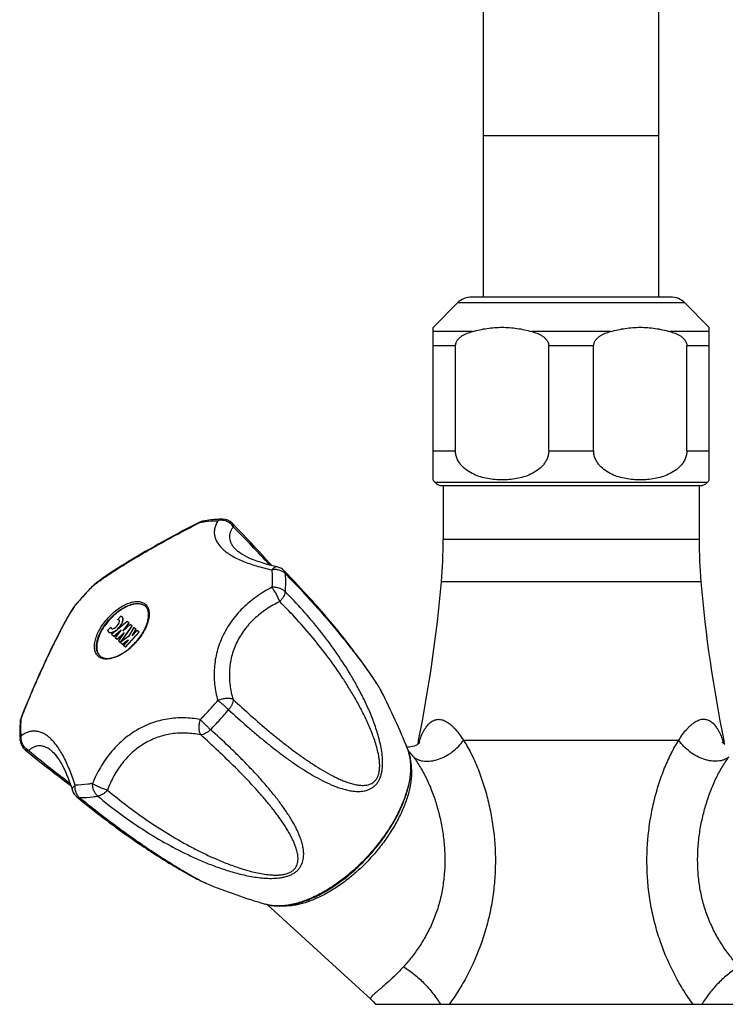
# Model space of a CAD drawing. Header units: millimetres. Extents: x -280 to 567, y -247 to 389.
# Tile 6 of 12: x -186 to -81, y 96 to 242. Entities that reach past the tile are written whole.
import ezdxf

# ---------------------------------------------------------------- set-up
doc = ezdxf.new("R2010")
doc.units = ezdxf.units.MM
doc.header["$LTSCALE"] = 23.1
doc.layers.get('0').update_dxf_attribs({"linetype": 'CONTINUOUS'})

msp = doc.modelspace()

# ---------------------------------------------------------------- linework, layer by layer
at = {"color": 7, "linetype": 'CONTINUOUS'}
for p, q in [((-116.99, 201.19), (-116.99, 300.83)), ((-90.99, 201.19), (-90.99, 300.83)), ((-116.99, 225.19), (-90.99, 225.19)), ((-120.86, 200.32), (-124.49, 196.69)), ((-87.11, 200.32), (-120.86, 200.32)), ((-89.23, 201.19), (-118.74, 201.19)), ((-87.11, 200.32), (-83.49, 196.69)), ((-124.49, 174.03), (-124.49, 196.69)), ((-118.64, 196.07), (-124.49, 196.07)), ((-98.14, 196.07), (-109.83, 196.07)), ((-83.49, 196.07), (-89.33, 196.07)), ((-83.49, 174.03), (-83.49, 196.69)), ((-121.15, 193.95), (-124.49, 193.95)), ((-121.15, 178.36), (-121.15, 193.95)), ((-100.65, 193.95), (-107.32, 193.95)), ((-107.32, 178.36), (-107.32, 193.95)), ((-100.65, 178.36), (-100.65, 193.95)), ((-83.49, 193.95), (-86.82, 193.95)), ((-86.82, 178.36), (-86.82, 193.95)), ((-124.49, 178.36), (-121.15, 178.36)), ((-107.32, 178.36), (-100.65, 178.36)), ((-86.82, 178.36), (-83.49, 178.36)), ((-124.2, 173.69), (-83.77, 173.69)), ((-123.09, 173.19), (-84.89, 173.19)), ((-122.99, 173.19), (-122.99, 165.19)), ((-84.99, 173.19), (-84.99, 165.19)), ((-84.99, 165.19), (-122.99, 165.19)), ((-153.77, 163.7), (-153.77, 163.7)), ((-175, 158.27), (-175, 158.27)), ((-84.72, 158.91), (-123.25, 158.91)), ((-177.59, 155.43), (-177.58, 155.44)), ((-170.82, 153.82), (-171.28, 153.31)), ((-172.32, 152.18), (-172.78, 151.67)), ((-172.29, 152.15), (-172.32, 152.18)), ((-169.89, 153.03), (-172.19, 151.07)), ((-171.25, 153.29), (-171.28, 153.31)), ((-170.81, 150.01), (-169.15, 152.36)), ((-170.77, 150.01), (-169.12, 152.33)), ((-170.53, 151.59), (-169.62, 152.79)), ((-169.42, 152.6), (-170.53, 151.59)), ((-170.36, 151.75), (-169.59, 152.76)), ((-169.59, 152.76), (-169.89, 153.03)), ((-168.89, 152.12), (-169.67, 150.8)), ((-169.12, 152.33), (-169.42, 152.6)), ((-168.57, 151.83), (-168.89, 152.12)), ((-171.88, 150.79), (-172.19, 151.07)), ((-171.92, 150.82), (-170.77, 151.79)), ((-171.88, 150.79), (-170.89, 151.64)), ((-170.77, 151.79), (-171.68, 150.6)), ((-171.38, 150.33), (-171.68, 150.6)), ((-171.41, 150.36), (-170.31, 151.37)), ((-171.38, 150.33), (-170.42, 151.21)), ((-170.31, 151.37), (-171.17, 150.14)), ((-169.67, 150.8), (-170.91, 149.9)), ((-170.18, 149.23), (-168.15, 151.45)), ((-170.15, 149.2), (-168.12, 151.42)), ((-169.16, 150.91), (-168.6, 151.85)), ((-169.14, 150.9), (-169.16, 150.91)), ((-168.42, 151.69), (-169.14, 150.9)), ((-169.06, 150.99), (-168.57, 151.83)), ((-168.12, 151.42), (-168.42, 151.69)), ((-170.59, 149.61), (-171.17, 150.14)), ((-170.91, 149.9), (-170.81, 150.01)), ((-170.79, 149.99), (-170.81, 150.01)), ((-170.62, 149.64), (-169.74, 150.28)), ((-170.59, 149.61), (-169.8, 150.18)), ((-169.72, 150.27), (-170.45, 149.48)), ((-170.15, 149.2), (-170.45, 149.48)), ((-169.74, 150.28), (-169.72, 150.27)), ((-134.81, 146.71), (-135.1, 147.11)), ((-134.54, 146.34), (-134.81, 146.71)), ((-134.29, 145.99), (-134.54, 146.34)), ((-134.06, 145.65), (-134.29, 145.99)), ((-133.83, 145.32), (-134.06, 145.65)), ((-133.62, 145.01), (-133.83, 145.32)), ((-133.42, 144.71), (-133.62, 145.01)), ((-133.23, 144.42), (-133.42, 144.71)), ((-133.05, 144.14), (-133.23, 144.42)), ((-132.12, 142.59), (-132.12, 142.59)), ((-126.65, 135.38), (-126.48, 135.38)), ((-88.02, 135.38), (-119.98, 135.38)), ((-81.33, 135.38), (-81.49, 135.38)), ((-181.1, 133.81), (-181.1, 133.81)), ((-162.48, 116.45), (-162.08, 116.21)), ((-162.08, 116.21), (-161.71, 116)), ((-161.71, 116), (-161.35, 115.79)), ((-161.35, 115.79), (-161, 115.6)), ((-161, 115.6), (-160.67, 115.41)), ((-160.67, 115.41), (-160.35, 115.24)), ((-160.35, 115.24), (-160.05, 115.07)), ((-160.05, 115.07), (-159.76, 114.92)), ((-159.76, 114.92), (-159.48, 114.78)), ((-158.13, 114.14), (-158.13, 114.14)), ((-149.09, 110.99), (-133.74, 96.96)), ((-74.98, 96.19), (-133, 96.19))]:
    msp.add_line(p, q, dxfattribs=at)
for points in [[(-159.1, 167.77), (-159.88, 167.37), (-160.68, 166.97), (-161.46, 166.56), (-162.23, 166.15), (-162.99, 165.75), (-163.73, 165.35), (-164.45, 164.95), (-165.16, 164.56), (-165.85, 164.17), (-166.53, 163.78), (-167.2, 163.4), (-167.85, 163.02), (-168.48, 162.64), (-169.1, 162.27), (-169.7, 161.91), (-170.29, 161.55), (-170.86, 161.19), (-171.42, 160.84), (-171.95, 160.49), (-172.48, 160.14), (-172.98, 159.79), (-173.48, 159.45), (-173.95, 159.1), (-174.42, 158.75), (-174.85, 158.41)], [(-148.42, 161.33), (-148.79, 161.74), (-149.3, 162.3), (-149.82, 162.88), (-150.36, 163.46), (-150.92, 164.07), (-151.5, 164.69), (-152.13, 165.35), (-152.79, 166.05), (-153.52, 166.8), (-154.31, 167.61)], [(-147.62, 161.14), (-148.29, 161.3), (-148.94, 161.46), (-149.54, 161.63), (-150.11, 161.81), (-150.63, 161.98), (-151.12, 162.17), (-151.57, 162.35), (-151.97, 162.53), (-152.34, 162.72), (-152.68, 162.9), (-152.97, 163.08), (-153.23, 163.25), (-153.46, 163.42), (-153.66, 163.59), (-153.77, 163.7)], [(-135.1, 147.11), (-135.26, 147.32), (-135.42, 147.54), (-135.58, 147.77), (-135.76, 148), (-135.94, 148.24), (-136.12, 148.49), (-136.32, 148.75), (-136.52, 149.01), (-136.72, 149.27), (-136.93, 149.54), (-137.15, 149.82), (-137.37, 150.11), (-137.6, 150.4), (-137.83, 150.69), (-138.07, 150.99), (-138.32, 151.3), (-138.58, 151.62), (-138.84, 151.94), (-139.11, 152.27), (-139.4, 152.61), (-139.69, 152.96), (-139.99, 153.31), (-140.3, 153.68), (-140.62, 154.06), (-140.95, 154.44), (-141.29, 154.84), (-141.65, 155.24), (-142.02, 155.66), (-142.4, 156.09), (-142.8, 156.53), (-143.21, 156.98), (-143.64, 157.45), (-144.09, 157.94), (-144.56, 158.43), (-145.05, 158.95), (-145.56, 159.48), (-146.09, 160.04), (-146.63, 160.59)], [(-177.71, 155.28), (-178.02, 154.81), (-178.33, 154.32), (-178.63, 153.81), (-178.93, 153.29), (-179.23, 152.76), (-179.52, 152.2), (-179.82, 151.64), (-180.13, 151.05), (-180.43, 150.45), (-180.74, 149.83), (-181.05, 149.2), (-181.36, 148.55), (-181.68, 147.89), (-182, 147.21), (-182.32, 146.51), (-182.64, 145.8), (-182.97, 145.07), (-183.3, 144.33), (-183.63, 143.57), (-183.96, 142.8), (-184.3, 142.01), (-184.63, 141.21), (-184.97, 140.39), (-185.3, 139.56), (-185.62, 138.75)], [(-132.12, 142.59), (-132.17, 142.67), (-132.22, 142.77), (-132.27, 142.87), (-132.33, 142.97), (-132.39, 143.07), (-132.45, 143.18), (-132.51, 143.29), (-132.58, 143.4), (-132.65, 143.52), (-132.73, 143.63), (-132.8, 143.76), (-132.88, 143.88), (-133.05, 144.14)], [(-126.86, 134.73), (-127.05, 134.63), (-127.28, 134.53), (-127.53, 134.46), (-127.78, 134.41), (-128.02, 134.38), (-128.24, 134.38), (-128.38, 134.39)], [(-126.44, 135.07), (-126.43, 135.07), (-126.43, 135.07), (-126.45, 135.05), (-126.49, 135.01), (-126.54, 134.96), (-126.62, 134.89), (-126.73, 134.81), (-126.86, 134.73)], [(-81.11, 134.74), (-81.24, 134.82), (-81.35, 134.9), (-81.43, 134.97), (-81.49, 135.03), (-81.53, 135.07), (-81.55, 135.09), (-81.55, 135.09)], [(-185.03, 133.99), (-184.17, 133.29), (-183.37, 132.64), (-182.63, 132.05), (-181.93, 131.5), (-181.26, 130.98), (-180.62, 130.48), (-179.99, 130), (-179.38, 129.54), (-178.78, 129.09), (-178.25, 128.69)], [(-181.1, 133.81), (-180.97, 133.7), (-180.79, 133.52), (-180.6, 133.31), (-180.4, 133.07), (-180.2, 132.79), (-179.98, 132.47), (-179.77, 132.12), (-179.55, 131.73), (-179.33, 131.3), (-179.1, 130.84), (-178.88, 130.33), (-178.65, 129.78), (-178.43, 129.19), (-178.21, 128.56), (-177.99, 127.92)], [(-177.36, 126.98), (-176.75, 126.48), (-176.16, 126), (-175.58, 125.54), (-175.02, 125.1), (-174.48, 124.68), (-173.96, 124.28), (-173.46, 123.89), (-172.97, 123.52), (-172.49, 123.16), (-172.03, 122.82), (-171.58, 122.49), (-171.15, 122.17), (-170.72, 121.87), (-170.31, 121.57), (-169.91, 121.29), (-169.51, 121.01), (-169.13, 120.74), (-168.76, 120.48), (-168.4, 120.23), (-168.04, 119.99), (-167.7, 119.76), (-167.36, 119.53), (-167.03, 119.31), (-166.71, 119.1), (-166.39, 118.89), (-166.08, 118.69), (-165.78, 118.49), (-165.49, 118.3), (-165.2, 118.12), (-164.91, 117.94), (-164.63, 117.76), (-164.36, 117.6), (-164.1, 117.43), (-163.85, 117.27), (-163.6, 117.12), (-163.36, 116.98), (-163.12, 116.83), (-162.9, 116.7), (-162.48, 116.45)], [(-159.48, 114.78), (-159.35, 114.71), (-159.22, 114.65), (-159.1, 114.58), (-158.98, 114.52), (-158.86, 114.47), (-158.74, 114.41), (-158.63, 114.36), (-158.52, 114.31), (-158.42, 114.26), (-158.32, 114.22), (-158.22, 114.17), (-158.13, 114.14)], [(-133.74, 96.96), (-133.39, 96.62), (-133.04, 96.24), (-133, 96.19)]]:
    msp.add_lwpolyline(points, dxfattribs=at)
for centre, radius, start, end in [((-118.74, 198.19), 3, 90, 135), ((-89.23, 198.19), 3, 45, 90), ((-118.99, 178.36), 7, 218.2132, 221.8569), ((-88.99, 178.36), 7, 318.1431, 321.7868), ((-123.08, 174.69), 1.5, 221.8569, 269.8653), ((-84.89, 174.69), 1.5, 270.1347, 318.1431), ((-155.73, 166.2), 2, 44.5868, 89.6344), ((-158.21, 165.98), 2, 100.2017, 116.3882), ((-158.39, 166.98), 0.98, 100.2015, 102.3418), ((-294.44, 28.79), 197.02, 42.3137, 44.5883), ((-197.99, 165.19), 75, 355.1917, 360), ((-9.99, 165.19), 75, 180, 184.8083), ((-148.06, 159.19), 2, 44.5218, 77.481), ((-142.65, 126.1), 45.62, 135.1551, 139.9868), ((-142.79, 126.23), 45.43, 135.1555, 137.5714), ((-173.58, 156.86), 2, 129.4496, 135.1511), ((-164.35, 145.32), 16.76, 128.7556, 129.4441), ((-173.86, 157.2), 1.56, 136.8228, 137.0999), ((-173.86, 157.21), 1.55, 129.4611, 136.8273), ((-322.55, 175.67), 200, 348.3785, 355.1917), ((114.57, 175.67), 200, 184.8083, 191.6215), ((-142.83, 126.26), 45.38, 137.5691, 139.9878), ((-176.06, 154.15), 2, 139.9907, 145.6922), ((-176.43, 154.4), 1.55, 138.3147, 145.6808), ((-163.47, 145.81), 17.09, 145.7044, 146.3797), ((-176.42, 154.4), 1.56, 138.042, 138.3191), ((-168.06, 154.23), 1.39, 48.3438, 50.3094), ((-172.94, 148.89), 1.39, 224.8337, 226.7349), ((-213.53, 100.41), 91.68, 21.5665, 27.3929), ((-191.19, 170.48), 45.38, 317.5691, 319.9878), ((-191.23, 170.51), 45.43, 315.1555, 317.5714), ((-191.09, 170.38), 47.35, 317.5693, 319.9889), ((-183.76, 138.02), 2, 158.7537, 174.9402), ((-184.77, 138.11), 0.98, 172.7999, 174.9403), ((-191.12, 170.41), 47.4, 315.1542, 317.5714), ((-183.76, 135.54), 2, 185.5073, 230.5553), ((68.76, 95.19), 199.5, 168.3785, 168.552), ((-115.05, 131.19), 12.18, 159.8394, 162.3216), ((-129.91, 135.81), 3.46, 345.3358, 352.8747), ((-92.69, 131.27), 11.93, 17.7084, 20.1819), ((-78.07, 135.81), 3.45, 187.1045, 194.4571), ((-276.74, 95.19), 199.5, 11.451, 11.6215), ((-63.63, 280.57), 190.09, 230.5121, 232.8696), ((-133.54, 132.02), 5.68, 19.5937, 21.5554), ((-176.09, 128.52), 2, 197.661, 230.6203), ((-123.25, 199.46), 92.18, 247.7646, 253.5598)]:
    msp.add_arc(centre, radius, start, end, dxfattribs=at)
for centre, major_axis, ratio, start_param, end_param in [((-171.67, 152.63), (1.01, 1.11), 0.511497, 2.903769, 6.521009), ((-171.64, 152.6), (1.01, 1.11), 0.511497, -3.141579, -0.000014), ((-171.67, 152.63), (0.578, 0.633), 0.473887, -3.602767, 0.461174), ((-171.64, 152.6), (0.578, 0.633), 0.473887, -3.602767, -3.341548), ((-171.64, 152.6), (0.578, 0.633), 0.473887, 0.199966, 0.461174)]:
    msp.add_ellipse(centre, major_axis=major_axis, ratio=ratio, start_param=start_param, end_param=end_param, dxfattribs=at)
for points, knots in [([(-121.15, 193.95), (-121.15, 194.03), (-121.13, 194.19), (-121.07, 194.42), (-120.97, 194.63), (-120.8, 194.88), (-120.55, 195.15), (-120.2, 195.42), (-119.82, 195.63), (-119.44, 195.81), (-119.04, 195.95), (-118.77, 196.04), (-118.64, 196.07)], [0, 0, 0, 0, 0.068046, 0.135383, 0.201608, 0.266646, 0.393512, 0.517497, 0.639601, 0.760471, 0.880517, 1, 1, 1, 1]), ([(-118.64, 196.07), (-118.28, 196.17), (-117.56, 196.35), (-116.46, 196.55), (-115.35, 196.67), (-114.24, 196.71), (-113.12, 196.67), (-112.01, 196.55), (-110.92, 196.35), (-110.19, 196.17), (-109.83, 196.07)], [0, 0, 0, 0, 0.125502, 0.250589, 0.375374, 0.5, 0.624626, 0.749411, 0.874498, 1, 1, 1, 1]), ([(-109.83, 196.07), (-109.7, 196.04), (-109.43, 195.95), (-109.03, 195.81), (-108.65, 195.63), (-108.27, 195.42), (-107.92, 195.15), (-107.67, 194.88), (-107.5, 194.63), (-107.4, 194.42), (-107.34, 194.19), (-107.32, 194.03), (-107.32, 193.95)], [0, 0, 0, 0, 0.119483, 0.239529, 0.360399, 0.482503, 0.606488, 0.733354, 0.798392, 0.864617, 0.931954, 1, 1, 1, 1]), ([(-100.65, 193.95), (-100.65, 194.03), (-100.63, 194.19), (-100.57, 194.42), (-100.47, 194.63), (-100.3, 194.88), (-100.05, 195.15), (-99.7, 195.42), (-99.32, 195.63), (-98.94, 195.81), (-98.54, 195.95), (-98.27, 196.04), (-98.14, 196.07)], [0, 0, 0, 0, 0.068046, 0.135383, 0.201608, 0.266646, 0.393512, 0.517497, 0.639601, 0.760471, 0.880517, 1, 1, 1, 1]), ([(-98.14, 196.07), (-97.78, 196.17), (-97.06, 196.35), (-95.96, 196.55), (-94.85, 196.67), (-93.74, 196.71), (-92.62, 196.67), (-91.51, 196.55), (-90.42, 196.35), (-89.69, 196.17), (-89.33, 196.07)], [0, 0, 0, 0, 0.125502, 0.250589, 0.375374, 0.5, 0.624626, 0.749411, 0.874498, 1, 1, 1, 1]), ([(-89.33, 196.07), (-89.2, 196.04), (-88.93, 195.95), (-88.53, 195.81), (-88.15, 195.63), (-87.77, 195.42), (-87.42, 195.15), (-87.17, 194.88), (-87, 194.63), (-86.9, 194.42), (-86.84, 194.19), (-86.82, 194.03), (-86.82, 193.95)], [0, 0, 0, 0, 0.119483, 0.239529, 0.360399, 0.482503, 0.606488, 0.733354, 0.798392, 0.864617, 0.931954, 1, 1, 1, 1]), ([(-107.32, 178.36), (-107.32, 178.16), (-107.36, 177.75), (-107.55, 177.16), (-107.84, 176.64), (-108.31, 176.02), (-109.03, 175.4), (-110.01, 174.85), (-111.03, 174.47), (-112.09, 174.21), (-113.16, 174.07), (-114.24, 174.02), (-115.31, 174.07), (-116.38, 174.21), (-117.44, 174.47), (-118.46, 174.85), (-119.44, 175.4), (-120.16, 176.02), (-120.63, 176.64), (-120.92, 177.16), (-121.11, 177.75), (-121.15, 178.16), (-121.15, 178.36)], [0, 0, 0, 0, 0.034409, 0.068378, 0.101666, 0.134241, 0.197507, 0.259202, 0.31997, 0.380211, 0.440167, 0.5, 0.559833, 0.619789, 0.68003, 0.740798, 0.802493, 0.865759, 0.898334, 0.931622, 0.965591, 1, 1, 1, 1]), ([(-86.82, 178.36), (-86.82, 178.16), (-86.86, 177.75), (-87.05, 177.16), (-87.34, 176.64), (-87.81, 176.02), (-88.53, 175.4), (-89.51, 174.85), (-90.53, 174.47), (-91.59, 174.21), (-92.66, 174.07), (-93.74, 174.02), (-94.81, 174.07), (-95.88, 174.21), (-96.94, 174.47), (-97.96, 174.85), (-98.94, 175.4), (-99.66, 176.02), (-100.13, 176.64), (-100.42, 177.16), (-100.61, 177.75), (-100.65, 178.16), (-100.65, 178.36)], [0, 0, 0, 0, 0.034409, 0.068378, 0.101666, 0.134241, 0.197507, 0.259202, 0.31997, 0.380211, 0.440167, 0.5, 0.559833, 0.619789, 0.68003, 0.740798, 0.802493, 0.865759, 0.898334, 0.931622, 0.965591, 1, 1, 1, 1]), ([(-155.72, 168.2), (-155.95, 168.2), (-156.9, 168.18), (-157.85, 168.07), (-158.56, 167.94)], [0, 0, 0, 0, 0.243185, 1, 1, 1, 1]), ([(-155.72, 168.2), (-155.84, 168.2), (-156.08, 168.17), (-156.3, 168.06), (-156.41, 167.99)], [0, 0, 0, 0, 0.491395, 1, 1, 1, 1]), ([(-174.84, 158.39), (-174.66, 158.54), (-174.26, 158.85), (-173.62, 159.31), (-172.9, 159.81), (-172.11, 160.34), (-171.25, 160.89), (-169.98, 161.68), (-168.27, 162.72), (-166.08, 163.98), (-163.77, 165.27), (-161.4, 166.54), (-159.79, 167.36), (-158.99, 167.76)], [0, 0, 0, 0, 0.038694, 0.081745, 0.129109, 0.180666, 0.236223, 0.29551, 0.423859, 0.562346, 0.707068, 0.854109, 1, 1, 1, 1]), ([(-159.1, 167.77), (-159.09, 167.77), (-159.07, 167.78), (-159.05, 167.78), (-159.02, 167.77), (-159, 167.76), (-158.99, 167.76)], [0, 0, 0, 0, 0.211663, 0.440391, 0.699609, 1, 1, 1, 1]), ([(-158.99, 167.76), (-158.77, 167.8), (-157.91, 167.93), (-157.05, 168), (-156.41, 167.99)], [0, 0, 0, 0, 0.260425, 1, 1, 1, 1]), ([(-158.6, 167.94), (-158.67, 167.92), (-158.81, 167.88), (-158.93, 167.8), (-158.99, 167.76)], [0, 0, 0, 0, 0.493406, 1, 1, 1, 1]), ([(-156.41, 167.99), (-156.51, 167.82), (-156.7, 167.48), (-156.89, 166.94), (-156.97, 166.39), (-156.94, 165.83), (-156.79, 165.28), (-156.53, 164.75), (-156.15, 164.23), (-155.66, 163.72), (-155.07, 163.25), (-154.37, 162.79), (-153.57, 162.37), (-152.69, 161.97), (-151.72, 161.6), (-150.68, 161.26), (-149.57, 160.96), (-148.81, 160.77), (-148.42, 160.69)], [0, 0, 0, 0, 0.047233, 0.091973, 0.135167, 0.178052, 0.222038, 0.268521, 0.318708, 0.37351, 0.433521, 0.499041, 0.570128, 0.646642, 0.728302, 0.814721, 0.905449, 1, 1, 1, 1]), ([(-154.14, 167.1), (-154.26, 167.28), (-154.56, 167.6), (-155.04, 167.88), (-155.46, 168.01), (-155.78, 168.06), (-156.1, 168.05), (-156.31, 168.02), (-156.41, 167.99)], [0, 0, 0, 0, 0.251781, 0.505473, 0.631692, 0.756453, 0.879304, 1, 1, 1, 1]), ([(-154.14, 167.1), (-154.23, 166.97), (-154.41, 166.71), (-154.59, 166.29), (-154.69, 165.85), (-154.7, 165.41), (-154.61, 164.97), (-154.43, 164.53), (-154.15, 164.1), (-153.91, 163.83), (-153.77, 163.7)], [0, 0, 0, 0, 0.127622, 0.247858, 0.363263, 0.477323, 0.594147, 0.717914, 0.852274, 1, 1, 1, 1]), ([(-154.31, 167.61), (-154.28, 167.58), (-154.22, 167.51), (-154.17, 167.39), (-154.14, 167.25), (-154.13, 167.15), (-154.14, 167.1)], [0, 0, 0, 0, 0.228933, 0.467129, 0.72233, 1, 1, 1, 1]), ([(-147.62, 161.14), (-147.65, 161.15), (-147.72, 161.15), (-147.82, 161.14), (-147.92, 161.11), (-148.06, 161.05), (-148.2, 160.94), (-148.32, 160.81), (-148.38, 160.73), (-148.42, 160.69)], [0, 0, 0, 0, 0.098453, 0.200337, 0.308635, 0.425609, 0.690402, 0.839727, 1, 1, 1, 1]), ([(-146.45, 160.16), (-146.56, 160.28), (-146.84, 160.48), (-147.32, 160.67), (-147.86, 160.75), (-148.23, 160.72), (-148.42, 160.69)], [0, 0, 0, 0, 0.230187, 0.476869, 0.735864, 1, 1, 1, 1]), ([(-148.42, 160.69), (-148.4, 160.48), (-148.33, 159.62), (-148.36, 158.75), (-148.42, 158.1)], [0, 0, 0, 0, 0.239964, 1, 1, 1, 1]), ([(-146.63, 160.59), (-146.61, 160.56), (-146.56, 160.5), (-146.48, 160.36), (-146.45, 160.24), (-146.45, 160.16)], [0, 0, 0, 0, 0.23637, 0.478729, 1, 1, 1, 1]), ([(-146.45, 160.16), (-146.43, 159.95), (-146.36, 159.04), (-146.39, 158.14), (-146.45, 157.46)], [0, 0, 0, 0, 0.239959, 1, 1, 1, 1]), ([(-146.45, 160.16), (-145.67, 159.37), (-144.14, 157.78), (-141.95, 155.38), (-139.87, 153.01), (-138.24, 151.03), (-137, 149.48), (-136.12, 148.35), (-135.28, 147.25), (-134.49, 146.18), (-133.88, 145.31), (-133.42, 144.65), (-133.1, 144.18), (-132.81, 143.74), (-132.54, 143.32), (-132.32, 142.94), (-132.18, 142.7), (-132.12, 142.59)], [0, 0, 0, 0, 0.146976, 0.290277, 0.429453, 0.563738, 0.628681, 0.691869, 0.752988, 0.811596, 0.867044, 0.893288, 0.918319, 0.9419, 0.963707, 0.983287, 1, 1, 1, 1]), ([(-148.42, 158.1), (-149.21, 157.69), (-150.72, 156.76), (-152.42, 155.35), (-153.61, 154.08), (-154.41, 153.07), (-155.1, 152.01), (-155.7, 150.9), (-156.18, 149.75), (-156.56, 148.57), (-156.82, 147.37), (-156.96, 146.15), (-156.99, 144.93), (-156.92, 143.7), (-156.74, 142.49), (-156.55, 141.69), (-156.44, 141.3)], [0, 0, 0, 0, 0.132016, 0.261884, 0.325942, 0.389347, 0.4521, 0.514227, 0.575786, 0.636862, 0.697562, 0.758013, 0.81835, 0.878709, 0.93922, 1, 1, 1, 1]), ([(-146.45, 157.46), (-146.57, 157.57), (-146.84, 157.78), (-147.32, 157.99), (-147.86, 158.1), (-148.23, 158.11), (-148.42, 158.1)], [0, 0, 0, 0, 0.229916, 0.478629, 0.738618, 1, 1, 1, 1]), ([(-147.24, 155.97), (-147.27, 156.06), (-147.34, 156.25), (-147.47, 156.54), (-147.61, 156.83), (-147.76, 157.12), (-147.92, 157.4), (-148.09, 157.65), (-148.25, 157.89), (-148.36, 158.03), (-148.42, 158.1)], [0, 0, 0, 0, 0.121502, 0.250718, 0.384357, 0.518989, 0.651147, 0.777448, 0.894693, 1, 1, 1, 1]), ([(-154.82, 139.93), (-153.91, 139.09), (-152.54, 137.85), (-150.69, 136.25), (-149.3, 135.11), (-147.92, 134.01), (-146.54, 132.96), (-145.15, 131.97), (-143.75, 131.04), (-142.35, 130.18), (-140.94, 129.41), (-139.74, 128.84), (-138.78, 128.46), (-138.05, 128.21), (-137.32, 128.01), (-136.59, 127.86), (-135.84, 127.79), (-135.22, 127.8), (-134.73, 127.86), (-134.36, 127.95), (-133.99, 128.08), (-133.63, 128.26), (-133.29, 128.49), (-133.02, 128.74), (-132.82, 128.97), (-132.68, 129.16), (-132.55, 129.37), (-132.39, 129.68), (-132.23, 130.09), (-132.09, 130.63), (-132.01, 131.18), (-131.97, 131.75), (-131.97, 132.32), (-132.01, 133.08), (-132.13, 134), (-132.35, 135.09), (-132.63, 136.14), (-132.95, 137.16), (-133.41, 138.48), (-134.07, 140.07), (-134.94, 141.91), (-135.88, 143.68), (-137.2, 145.95), (-138.99, 148.67), (-141.31, 151.77), (-143.79, 154.7), (-145.55, 156.56), (-146.45, 157.46)], [0, 0, 0, 0, 0.062775, 0.0935, 0.123767, 0.153564, 0.182875, 0.211685, 0.239975, 0.267725, 0.294911, 0.321508, 0.334583, 0.347507, 0.360285, 0.372931, 0.385479, 0.398007, 0.404315, 0.410695, 0.417198, 0.4239, 0.430895, 0.438299, 0.442189, 0.446217, 0.450384, 0.454686, 0.463653, 0.472988, 0.482539, 0.492178, 0.50182, 0.511416, 0.530379, 0.549011, 0.567326, 0.585361, 0.60315, 0.638114, 0.672428, 0.706239, 0.739657, 0.805619, 0.870808, 0.935538, 1, 1, 1, 1]), ([(-146.45, 157.46), (-146.46, 157.33), (-146.52, 157.08), (-146.68, 156.7), (-146.93, 156.32), (-147.13, 156.08), (-147.24, 155.97)], [0, 0, 0, 0, 0.215016, 0.45812, 0.722905, 1, 1, 1, 1]), ([(-185.6, 138.64), (-185.28, 139.48), (-184.61, 141.15), (-183.55, 143.62), (-182.48, 146.04), (-181.41, 148.33), (-180.54, 150.14), (-179.86, 151.47), (-179.39, 152.37), (-178.94, 153.21), (-178.5, 153.97), (-178.1, 154.65), (-177.83, 155.07), (-177.7, 155.27)], [0, 0, 0, 0, 0.145891, 0.292932, 0.437653, 0.576141, 0.70449, 0.763777, 0.819334, 0.870891, 0.918255, 0.961306, 1, 1, 1, 1]), ([(-172.7, 153.57), (-172.47, 153.82), (-172, 154.3), (-171.23, 154.91), (-170.44, 155.41), (-169.77, 155.71), (-169.25, 155.88), (-168.88, 155.96), (-168.53, 156), (-168.2, 156), (-167.9, 155.95), (-167.62, 155.87), (-167.37, 155.74), (-167.15, 155.58), (-166.96, 155.37), (-166.82, 155.14), (-166.71, 154.86), (-166.64, 154.56), (-166.61, 154.24), (-166.61, 153.88), (-166.66, 153.51), (-166.78, 152.98), (-167.02, 152.29), (-167.45, 151.45), (-167.99, 150.63), (-168.42, 150.11), (-168.65, 149.86)], [0, 0, 0, 0, 0.079597, 0.157002, 0.230183, 0.297446, 0.328501, 0.357713, 0.385075, 0.410659, 0.434626, 0.457243, 0.47888, 0.5, 0.52112, 0.542757, 0.565374, 0.589341, 0.614925, 0.642287, 0.671499, 0.702554, 0.769817, 0.842998, 0.920403, 1, 1, 1, 1]), ([(-172.49, 153.38), (-172.27, 153.62), (-171.82, 154.07), (-171.08, 154.66), (-170.32, 155.14), (-169.68, 155.43), (-169.18, 155.59), (-168.73, 155.69), (-168.29, 155.72), (-167.89, 155.66), (-167.62, 155.58), (-167.38, 155.46), (-167.24, 155.35), (-167.18, 155.29)], [0, 0, 0, 0, 0.159224, 0.314062, 0.46045, 0.595, 0.657123, 0.715558, 0.821285, 0.869229, 0.91447, 0.957752, 1, 1, 1, 1]), ([(-167.18, 155.29), (-167.24, 155.35), (-167.39, 155.45), (-167.63, 155.56), (-167.9, 155.63), (-168.3, 155.67), (-168.74, 155.63), (-169.19, 155.53), (-169.68, 155.37), (-170.31, 155.07), (-171.05, 154.6), (-171.78, 154.02), (-172.23, 153.57), (-172.44, 153.34)], [0, 0, 0, 0, 0.042185, 0.085613, 0.13114, 0.179437, 0.285861, 0.344548, 0.406831, 0.541403, 0.687425, 0.841599, 1, 1, 1, 1]), ([(-168.68, 149.89), (-168.45, 150.13), (-168.04, 150.64), (-167.51, 151.43), (-167.1, 152.23), (-166.87, 152.9), (-166.75, 153.41), (-166.71, 153.76), (-166.7, 154.09), (-166.72, 154.39), (-166.79, 154.67), (-166.88, 154.91), (-167.01, 155.12), (-167.12, 155.24), (-167.18, 155.29)], [0, 0, 0, 0, 0.162943, 0.321255, 0.470579, 0.607132, 0.669739, 0.728204, 0.782418, 0.832432, 0.878505, 0.921167, 0.961274, 1, 1, 1, 1]), ([(-147.24, 155.97), (-147.93, 155.63), (-149.27, 154.88), (-150.77, 153.69), (-151.82, 152.62), (-152.52, 151.75), (-153.14, 150.84), (-153.66, 149.87), (-154.08, 148.87), (-154.4, 147.84), (-154.61, 146.78), (-154.72, 145.72), (-154.72, 144.64), (-154.63, 143.57), (-154.45, 142.5), (-154.27, 141.8), (-154.16, 141.45)], [0, 0, 0, 0, 0.131051, 0.260019, 0.32368, 0.386737, 0.449207, 0.511136, 0.572602, 0.633708, 0.694578, 0.755348, 0.816154, 0.877126, 0.938376, 1, 1, 1, 1]), ([(-154.16, 141.45), (-153.29, 140.64), (-151.55, 139.05), (-149.33, 137.13), (-147.55, 135.67), (-146.23, 134.63), (-144.9, 133.62), (-143.57, 132.67), (-142.24, 131.77), (-140.9, 130.93), (-139.76, 130.29), (-138.85, 129.84), (-138.17, 129.52), (-137.47, 129.25), (-136.78, 129.01), (-136.08, 128.82), (-135.48, 128.73), (-135.01, 128.69), (-134.65, 128.7), (-134.29, 128.74), (-133.94, 128.83), (-133.58, 128.98), (-133.25, 129.2), (-132.94, 129.51), (-132.7, 129.92), (-132.53, 130.41), (-132.43, 130.93), (-132.4, 131.48), (-132.41, 132.03), (-132.47, 132.57), (-132.58, 133.27), (-132.77, 134.12), (-133.06, 135.11), (-133.39, 136.07), (-133.76, 137.01), (-134.28, 138.21), (-134.98, 139.67), (-135.89, 141.36), (-136.85, 143), (-138.19, 145.11), (-139.97, 147.65), (-142.26, 150.56), (-144.67, 153.34), (-146.37, 155.1), (-147.24, 155.97)], [0, 0, 0, 0, 0.063086, 0.124614, 0.154768, 0.184499, 0.21379, 0.242622, 0.270974, 0.298815, 0.326108, 0.339536, 0.352807, 0.365916, 0.378857, 0.391629, 0.404251, 0.410528, 0.416803, 0.423112, 0.429517, 0.436123, 0.443102, 0.45068, 0.459031, 0.468098, 0.477602, 0.487259, 0.4969, 0.506455, 0.515899, 0.534459, 0.552638, 0.570506, 0.588119, 0.605522, 0.639823, 0.67361, 0.707011, 0.740116, 0.805689, 0.870714, 0.935433, 1, 1, 1, 1]), ([(-168.65, 149.86), (-168.88, 149.61), (-169.35, 149.14), (-170.12, 148.53), (-170.91, 148.03), (-171.58, 147.72), (-172.1, 147.56), (-172.47, 147.48), (-172.82, 147.44), (-173.15, 147.44), (-173.45, 147.48), (-173.73, 147.57), (-173.98, 147.69), (-174.2, 147.86), (-174.39, 148.06), (-174.53, 148.3), (-174.64, 148.57), (-174.71, 148.87), (-174.75, 149.2), (-174.74, 149.55), (-174.69, 149.92), (-174.57, 150.46), (-174.33, 151.15), (-173.9, 151.98), (-173.36, 152.8), (-172.93, 153.32), (-172.7, 153.57)], [0, 0, 0, 0, 0.079597, 0.157002, 0.230183, 0.297446, 0.328501, 0.357713, 0.385075, 0.410659, 0.434626, 0.457243, 0.47888, 0.5, 0.52112, 0.542757, 0.565374, 0.589341, 0.614925, 0.642287, 0.671499, 0.702554, 0.769817, 0.842998, 0.920403, 1, 1, 1, 1]), ([(-173.92, 147.91), (-173.99, 147.97), (-174.11, 148.1), (-174.25, 148.33), (-174.35, 148.59), (-174.44, 148.99), (-174.45, 149.43), (-174.4, 149.89), (-174.28, 150.4), (-174.05, 151.06), (-173.64, 151.86), (-173.12, 152.64), (-172.71, 153.14), (-172.49, 153.38)], [0, 0, 0, 0, 0.042248, 0.08553, 0.130771, 0.178715, 0.284442, 0.342877, 0.404999, 0.539549, 0.685937, 0.840776, 1, 1, 1, 1]), ([(-172.44, 153.34), (-172.66, 153.1), (-173.06, 152.61), (-173.58, 151.84), (-173.98, 151.05), (-174.22, 150.4), (-174.34, 149.89), (-174.4, 149.44), (-174.4, 149), (-174.32, 148.6), (-174.22, 148.34), (-174.09, 148.11), (-173.98, 147.97), (-173.92, 147.91)], [0, 0, 0, 0, 0.158401, 0.312576, 0.458598, 0.59317, 0.655453, 0.71414, 0.820564, 0.86886, 0.914387, 0.957815, 1, 1, 1, 1]), ([(-173.92, 147.91), (-173.87, 147.86), (-173.74, 147.76), (-173.52, 147.65), (-173.27, 147.58), (-172.99, 147.54), (-172.68, 147.54), (-172.35, 147.58), (-172.01, 147.66), (-171.51, 147.82), (-170.87, 148.11), (-170.11, 148.59), (-169.36, 149.19), (-168.9, 149.65), (-168.68, 149.89)], [0, 0, 0, 0, 0.038726, 0.078833, 0.121495, 0.167568, 0.217582, 0.271797, 0.330261, 0.392869, 0.529422, 0.678746, 0.837057, 1, 1, 1, 1]), ([(-154.16, 141.45), (-154.23, 141.48), (-154.38, 141.53), (-154.62, 141.58), (-154.89, 141.6), (-155.19, 141.59), (-155.5, 141.56), (-155.81, 141.5), (-156.13, 141.41), (-156.34, 141.34), (-156.44, 141.3)], [0, 0, 0, 0, 0.093073, 0.198809, 0.316265, 0.443633, 0.578541, 0.718234, 0.859737, 1, 1, 1, 1]), ([(-154.82, 139.93), (-154.94, 140.04), (-155.2, 140.28), (-155.6, 140.62), (-156.02, 140.97), (-156.3, 141.19), (-156.44, 141.3)], [0, 0, 0, 0, 0.235215, 0.493658, 0.755336, 1, 1, 1, 1]), ([(-154.16, 141.45), (-154.16, 141.33), (-154.19, 141.08), (-154.32, 140.69), (-154.53, 140.3), (-154.72, 140.05), (-154.82, 139.93)], [0, 0, 0, 0, 0.213493, 0.455443, 0.72052, 1, 1, 1, 1]), ([(-185.75, 138.2), (-185.77, 137.96), (-185.84, 137), (-185.82, 136.05), (-185.75, 135.34)], [0, 0, 0, 0, 0.257306, 1, 1, 1, 1]), ([(-185.75, 138.24), (-185.74, 138.31), (-185.7, 138.45), (-185.64, 138.58), (-185.6, 138.64)], [0, 0, 0, 0, 0.493406, 1, 1, 1, 1]), ([(-185.61, 136.05), (-185.63, 136.26), (-185.69, 137.12), (-185.66, 137.99), (-185.6, 138.64)], [0, 0, 0, 0, 0.239964, 1, 1, 1, 1]), ([(-185.62, 138.75), (-185.62, 138.74), (-185.63, 138.72), (-185.63, 138.7), (-185.62, 138.67), (-185.61, 138.65), (-185.6, 138.64)], [0, 0, 0, 0, 0.211663, 0.440391, 0.699609, 1, 1, 1, 1]), ([(-159.02, 138.47), (-159.42, 138.55), (-160.24, 138.66), (-161.46, 138.73), (-162.68, 138.7), (-163.9, 138.56), (-165.1, 138.31), (-166.27, 137.94), (-167.42, 137.46), (-168.52, 136.88), (-169.57, 136.18), (-170.57, 135.39), (-171.5, 134.51), (-172.66, 133.21), (-173.91, 131.39), (-174.69, 129.8), (-175.03, 128.98)], [0, 0, 0, 0, 0.06078, 0.121291, 0.18165, 0.241987, 0.302438, 0.363138, 0.424214, 0.485773, 0.5479, 0.610653, 0.674058, 0.738116, 0.867984, 1, 1, 1, 1]), ([(-158.97, 136.19), (-159.01, 136.26), (-159.07, 136.4), (-159.14, 136.63), (-159.18, 136.9), (-159.2, 137.2), (-159.2, 137.51), (-159.16, 137.83), (-159.11, 138.15), (-159.05, 138.37), (-159.02, 138.47)], [0, 0, 0, 0, 0.093073, 0.198808, 0.316264, 0.443633, 0.57854, 0.718234, 0.859737, 1, 1, 1, 1]), ([(-157.51, 136.98), (-157.64, 137.09), (-157.89, 137.33), (-158.28, 137.7), (-158.66, 138.09), (-158.9, 138.34), (-159.02, 138.47)], [0, 0, 0, 0, 0.235215, 0.493658, 0.755336, 1, 1, 1, 1]), ([(-126.48, 135.38), (-126.38, 135.67), (-126.21, 136.09), (-125.95, 136.62), (-125.75, 136.99), (-125.53, 137.32), (-125.22, 137.72), (-124.96, 137.98), (-124.77, 138.12)], [0, 0, 0, 0, 0.279968, 0.412992, 0.541044, 0.663868, 0.781292, 1, 1, 1, 1]), ([(-124.77, 138.12), (-124.68, 138.18), (-124.52, 138.29), (-124.24, 138.41), (-123.95, 138.49), (-123.66, 138.51), (-123.35, 138.48), (-123.04, 138.41), (-122.72, 138.28), (-122.4, 138.1), (-122.08, 137.88), (-121.77, 137.62), (-121.45, 137.32), (-121.03, 136.87), (-120.53, 136.23), (-120.16, 135.67), (-119.98, 135.38)], [0, 0, 0, 0, 0.049379, 0.097267, 0.144541, 0.192254, 0.241495, 0.293232, 0.348193, 0.406821, 0.469297, 0.535591, 0.605532, 0.678863, 0.834444, 1, 1, 1, 1]), ([(-88.02, 135.38), (-87.84, 135.68), (-87.47, 136.23), (-86.96, 136.88), (-86.54, 137.34), (-86.23, 137.64), (-85.91, 137.9), (-85.59, 138.12), (-85.27, 138.3), (-84.95, 138.43), (-84.63, 138.51), (-84.32, 138.53), (-84.02, 138.51), (-83.74, 138.43), (-83.46, 138.31), (-83.29, 138.2), (-83.21, 138.14)], [0, 0, 0, 0, 0.165651, 0.321292, 0.394635, 0.464576, 0.530858, 0.59331, 0.651909, 0.706841, 0.758557, 0.807788, 0.855502, 0.902779, 0.950658, 1, 1, 1, 1]), ([(-83.21, 138.14), (-83.02, 138), (-82.75, 137.73), (-82.45, 137.33), (-82.23, 136.99), (-82.02, 136.63), (-81.76, 136.09), (-81.6, 135.67), (-81.49, 135.38)], [0, 0, 0, 0, 0.218491, 0.336022, 0.459014, 0.587219, 0.720302, 1, 1, 1, 1]), ([(-185.75, 135.34), (-185.76, 135.46), (-185.75, 135.71), (-185.66, 135.94), (-185.61, 136.05)], [0, 0, 0, 0, 0.491395, 1, 1, 1, 1]), ([(-184.51, 133.87), (-184.7, 133.97), (-185.05, 134.25), (-185.37, 134.7), (-185.54, 135.1), (-185.61, 135.42), (-185.64, 135.74), (-185.62, 135.95), (-185.61, 136.05)], [0, 0, 0, 0, 0.251781, 0.505473, 0.631692, 0.756453, 0.879305, 1, 1, 1, 1]), ([(-177.61, 128.74), (-177.74, 129.13), (-177.98, 129.87), (-178.39, 130.94), (-178.82, 131.95), (-179.27, 132.88), (-179.75, 133.73), (-180.24, 134.48), (-180.76, 135.14), (-181.29, 135.69), (-181.83, 136.13), (-182.38, 136.46), (-182.94, 136.67), (-183.5, 136.77), (-184.06, 136.75), (-184.6, 136.62), (-185.12, 136.39), (-185.45, 136.17), (-185.61, 136.05)], [0, 0, 0, 0, 0.094551, 0.185279, 0.271698, 0.353358, 0.429872, 0.500959, 0.566479, 0.62649, 0.681292, 0.731479, 0.777962, 0.821948, 0.864833, 0.908027, 0.952767, 1, 1, 1, 1]), ([(-174.22, 127.08), (-173.24, 126.26), (-171.24, 124.68), (-168.1, 122.47), (-164.8, 120.43), (-161.94, 118.9), (-159.55, 117.78), (-157.7, 117), (-155.79, 116.3), (-154.15, 115.79), (-152.79, 115.45), (-151.75, 115.22), (-150.68, 115.04), (-149.58, 114.92), (-148.45, 114.87), (-147.51, 114.93), (-146.76, 115.05), (-146.3, 115.16), (-145.94, 115.28), (-145.61, 115.41), (-145.29, 115.57), (-145, 115.75), (-144.8, 115.9), (-144.62, 116.06), (-144.41, 116.27), (-144.19, 116.56), (-143.92, 117.04), (-143.77, 117.55), (-143.7, 118.05), (-143.67, 118.55), (-143.72, 119.17), (-143.86, 119.9), (-144.07, 120.62), (-144.34, 121.33), (-144.65, 122.03), (-145.12, 122.96), (-145.79, 124.1), (-146.69, 125.44), (-147.67, 126.76), (-148.72, 128.06), (-149.83, 129.36), (-151, 130.64), (-152.22, 131.92), (-153.48, 133.2), (-155.23, 134.9), (-156.59, 136.15), (-157.51, 136.98)], [0, 0, 0, 0, 0.064464, 0.129195, 0.194386, 0.260351, 0.293769, 0.327581, 0.361896, 0.396861, 0.414651, 0.432686, 0.451002, 0.469634, 0.488598, 0.507828, 0.517468, 0.527019, 0.531725, 0.536359, 0.545324, 0.549628, 0.553794, 0.557821, 0.561714, 0.569116, 0.576113, 0.589294, 0.595673, 0.601982, 0.614509, 0.627058, 0.639705, 0.652483, 0.665407, 0.678482, 0.70508, 0.732267, 0.760018, 0.788309, 0.81712, 0.846432, 0.876229, 0.906497, 0.937223, 1, 1, 1, 1]), ([(-158.97, 136.19), (-159.33, 136.27), (-160.04, 136.38), (-161.12, 136.47), (-162.2, 136.47), (-163.27, 136.36), (-164.32, 136.16), (-165.35, 135.85), (-166.35, 135.44), (-167.31, 134.94), (-168.23, 134.33), (-169.08, 133.64), (-169.88, 132.86), (-170.86, 131.72), (-171.91, 130.11), (-172.54, 128.71), (-172.8, 127.99)], [0, 0, 0, 0, 0.061624, 0.122874, 0.183846, 0.244652, 0.305422, 0.366292, 0.427398, 0.488864, 0.550793, 0.613263, 0.67632, 0.739981, 0.868949, 1, 1, 1, 1]), ([(-172.8, 127.99), (-171.87, 127.21), (-169.96, 125.68), (-166.98, 123.52), (-163.87, 121.5), (-161.19, 119.96), (-158.96, 118.81), (-157.25, 118), (-155.48, 117.24), (-153.96, 116.68), (-152.71, 116.27), (-151.75, 115.99), (-150.77, 115.74), (-149.75, 115.54), (-148.89, 115.43), (-148.18, 115.38), (-147.63, 115.37), (-147.09, 115.41), (-146.55, 115.49), (-146.03, 115.63), (-145.64, 115.82), (-145.36, 116), (-145.18, 116.15), (-145.03, 116.31), (-144.86, 116.52), (-144.7, 116.81), (-144.59, 117.18), (-144.53, 117.54), (-144.52, 118.02), (-144.59, 118.61), (-144.77, 119.31), (-145.02, 119.99), (-145.32, 120.66), (-145.66, 121.33), (-146.03, 121.98), (-146.57, 122.85), (-147.3, 123.92), (-148.26, 125.18), (-149.27, 126.43), (-150.34, 127.67), (-151.46, 128.9), (-152.62, 130.13), (-154.24, 131.76), (-156.34, 133.8), (-158.08, 135.4), (-158.97, 136.19)], [0, 0, 0, 0, 0.064567, 0.129284, 0.194309, 0.25988, 0.292985, 0.326386, 0.360172, 0.394473, 0.411876, 0.429489, 0.447356, 0.465535, 0.484094, 0.493539, 0.503093, 0.512734, 0.522391, 0.531895, 0.540962, 0.545243, 0.549324, 0.553209, 0.556914, 0.563893, 0.5705, 0.576904, 0.583213, 0.595754, 0.608376, 0.621148, 0.634089, 0.647197, 0.660469, 0.673896, 0.701189, 0.72903, 0.757381, 0.786213, 0.815504, 0.845234, 0.875388, 0.936915, 1, 1, 1, 1]), ([(-157.51, 136.98), (-157.62, 136.87), (-157.85, 136.66), (-158.23, 136.42), (-158.6, 136.26), (-158.85, 136.2), (-158.97, 136.19)], [0, 0, 0, 0, 0.27948, 0.544557, 0.786508, 1, 1, 1, 1]), ([(-181.1, 133.81), (-181.24, 133.93), (-181.53, 134.15), (-181.98, 134.39), (-182.43, 134.53), (-182.88, 134.58), (-183.32, 134.53), (-183.74, 134.39), (-184.15, 134.17), (-184.39, 133.97), (-184.51, 133.87)], [0, 0, 0, 0, 0.147726, 0.282086, 0.405853, 0.522677, 0.636737, 0.752143, 0.872378, 1, 1, 1, 1]), ([(-127.39, 132.91), (-127.28, 132.82), (-127.04, 132.66), (-126.65, 132.48), (-126.22, 132.35), (-125.59, 132.26), (-124.91, 132.28), (-124.23, 132.41), (-123.5, 132.62), (-122.61, 133.01), (-121.61, 133.65), (-120.71, 134.45), (-120.2, 135.06), (-119.98, 135.38)], [0, 0, 0, 0, 0.048275, 0.098171, 0.150201, 0.20471, 0.321531, 0.383933, 0.448667, 0.583639, 0.723198, 0.863344, 1, 1, 1, 1]), ([(-119.98, 135.38), (-119.78, 135.08), (-119.39, 134.45), (-118.85, 133.45), (-118.34, 132.39), (-117.7, 130.9), (-116.99, 128.93), (-116.3, 126.47), (-115.77, 123.92), (-115.28, 120.4), (-115.17, 116.81), (-115.45, 113.22), (-115.86, 110.54), (-116.47, 107.89), (-117.53, 104.47), (-118.95, 101.23), (-120.66, 98.25), (-121.6, 96.86), (-122.08, 96.19)], [0, 0, 0, 0, 0.026332, 0.053782, 0.082149, 0.111269, 0.17126, 0.233003, 0.295996, 0.359901, 0.489449, 0.554824, 0.62035, 0.68583, 0.751013, 0.87893, 0.940697, 1, 1, 1, 1]), ([(-85.9, 96.19), (-86.39, 96.86), (-87.32, 98.25), (-89.04, 101.23), (-90.46, 104.47), (-91.52, 107.89), (-92.13, 110.53), (-92.54, 113.22), (-92.81, 116.81), (-92.7, 120.4), (-92.22, 123.91), (-91.69, 126.46), (-91, 128.92), (-90.29, 130.89), (-89.65, 132.38), (-89.14, 133.44), (-88.61, 134.44), (-88.22, 135.08), (-88.02, 135.38)], [0, 0, 0, 0, 0.059306, 0.12107, 0.248967, 0.314134, 0.379597, 0.445105, 0.510462, 0.639979, 0.703872, 0.766857, 0.828601, 0.888607, 0.917742, 0.946134, 0.973619, 1, 1, 1, 1]), ([(-80.58, 132.9), (-80.69, 132.81), (-80.93, 132.66), (-81.32, 132.47), (-81.75, 132.35), (-82.39, 132.25), (-83.06, 132.28), (-83.75, 132.41), (-84.48, 132.61), (-85.38, 133.01), (-86.38, 133.65), (-87.28, 134.45), (-87.79, 135.06), (-88.02, 135.38)], [0, 0, 0, 0, 0.048156, 0.097964, 0.149934, 0.204409, 0.32123, 0.383656, 0.448424, 0.583479, 0.723122, 0.863328, 1, 1, 1, 1]), ([(-184.51, 133.87), (-184.56, 133.86), (-184.66, 133.86), (-184.8, 133.87), (-184.93, 133.92), (-185, 133.96), (-185.03, 133.99)], [0, 0, 0, 0, 0.27767, 0.532871, 0.771067, 1, 1, 1, 1]), ([(-128.19, 133.93), (-128.11, 133.69), (-127.96, 133.18), (-127.83, 132.37), (-127.79, 131.52), (-127.83, 130.61), (-127.94, 129.66), (-128.14, 128.68), (-128.43, 127.66), (-128.78, 126.62), (-129.22, 125.56), (-129.9, 124.12), (-130.93, 122.32), (-132.4, 120.24), (-133.5, 118.92), (-134.09, 118.28)], [0, 0, 0, 0, 0.044184, 0.090736, 0.139928, 0.191924, 0.246797, 0.30454, 0.365074, 0.428264, 0.493925, 0.561832, 0.703267, 0.850219, 1, 1, 1, 1]), ([(-134.02, 118.21), (-133.43, 118.86), (-132.31, 120.19), (-130.84, 122.3), (-129.81, 124.11), (-129.13, 125.57), (-128.7, 126.64), (-128.35, 127.69), (-128.08, 128.72), (-127.89, 129.73), (-127.79, 130.69), (-127.77, 131.62), (-127.84, 132.5), (-127.99, 133.33), (-128.16, 133.86), (-128.26, 134.11)], [0, 0, 0, 0, 0.148857, 0.294889, 0.435437, 0.502938, 0.568241, 0.631146, 0.691501, 0.749211, 0.804252, 0.856671, 0.906603, 0.954275, 1, 1, 1, 1]), ([(-128.16, 133.82), (-128.09, 133.75), (-127.82, 133.46), (-127.57, 133.15), (-127.39, 132.91)], [0, 0, 0, 0, 0.24196, 1, 1, 1, 1]), ([(-127.8, 132.02), (-127.72, 131.54), (-127.66, 130.8), (-127.71, 129.79), (-127.85, 128.68), (-128.18, 127.24), (-128.81, 125.46), (-129.66, 123.64), (-130.72, 121.82), (-131.96, 120.03), (-133.36, 118.31), (-134.9, 116.7), (-136.54, 115.22), (-138.24, 113.92), (-139.97, 112.81), (-141.7, 111.92), (-143.13, 111.36), (-144.25, 111.05), (-145.28, 110.83), (-146.06, 110.76), (-146.56, 110.76)], [0, 0, 0, 0, 0.046854, 0.072098, 0.098581, 0.155204, 0.216472, 0.281813, 0.350444, 0.421436, 0.49376, 0.566337, 0.638075, 0.707919, 0.774886, 0.838119, 0.896941, 0.924567, 0.950954, 1, 1, 1, 1]), ([(-127.39, 132.91), (-127.2, 132.66), (-126.84, 132.16), (-126.34, 131.36), (-125.86, 130.5), (-125.25, 129.29), (-124.57, 127.69), (-123.9, 125.67), (-123.36, 123.57), (-122.98, 121.41), (-122.76, 119.21), (-122.71, 116.98), (-122.86, 114.76), (-123.21, 112.56), (-123.76, 110.43), (-124.52, 108.4), (-125.45, 106.49), (-126.51, 104.74), (-127.66, 103.17), (-128.47, 102.21), (-128.88, 101.76)], [0, 0, 0, 0, 0.027119, 0.055358, 0.084519, 0.114439, 0.176034, 0.239364, 0.303891, 0.369233, 0.435102, 0.501259, 0.56748, 0.633515, 0.699054, 0.763685, 0.826864, 0.887891, 0.945922, 1, 1, 1, 1]), ([(-79.09, 101.78), (-79.49, 102.23), (-80.31, 103.19), (-81.45, 104.76), (-82.51, 106.51), (-83.44, 108.41), (-84.19, 110.44), (-84.75, 112.57), (-85.1, 114.76), (-85.24, 116.98), (-85.2, 119.21), (-84.98, 121.41), (-84.6, 123.57), (-84.06, 125.67), (-83.39, 127.68), (-82.72, 129.28), (-82.11, 130.49), (-81.63, 131.35), (-81.13, 132.15), (-80.77, 132.66), (-80.58, 132.9)], [0, 0, 0, 0, 0.054074, 0.112096, 0.173109, 0.23627, 0.300881, 0.366399, 0.432412, 0.498612, 0.564749, 0.630598, 0.695923, 0.760438, 0.823766, 0.88538, 0.915322, 0.944518, 0.972808, 1, 1, 1, 1]), ([(-177.99, 127.92), (-178, 127.95), (-178.02, 128.01), (-178.02, 128.11), (-177.99, 128.21), (-177.94, 128.36), (-177.84, 128.5), (-177.72, 128.64), (-177.65, 128.71), (-177.61, 128.74)], [0, 0, 0, 0, 0.098453, 0.200337, 0.308635, 0.425609, 0.690402, 0.839727, 1, 1, 1, 1]), ([(-176.91, 126.83), (-177.04, 126.93), (-177.26, 127.19), (-177.5, 127.66), (-177.62, 128.19), (-177.63, 128.56), (-177.61, 128.74)], [0, 0, 0, 0, 0.230187, 0.476869, 0.735864, 1, 1, 1, 1]), ([(-175.03, 128.98), (-175.25, 128.94), (-176.11, 128.8), (-176.97, 128.74), (-177.61, 128.74)], [0, 0, 0, 0, 0.260425, 1, 1, 1, 1]), ([(-174.22, 127.08), (-174.34, 127.18), (-174.57, 127.44), (-174.83, 127.9), (-174.99, 128.42), (-175.03, 128.79), (-175.03, 128.98)], [0, 0, 0, 0, 0.229916, 0.478629, 0.738618, 1, 1, 1, 1]), ([(-172.8, 127.99), (-172.9, 128.02), (-173.1, 128.07), (-173.4, 128.17), (-173.7, 128.29), (-174, 128.41), (-174.29, 128.55), (-174.56, 128.69), (-174.81, 128.83), (-174.96, 128.93), (-175.03, 128.98)], [0, 0, 0, 0, 0.121502, 0.250718, 0.384358, 0.518989, 0.651147, 0.777448, 0.894693, 1, 1, 1, 1]), ([(-172.8, 127.99), (-172.91, 127.87), (-173.13, 127.65), (-173.48, 127.38), (-173.85, 127.18), (-174.1, 127.1), (-174.22, 127.08)], [0, 0, 0, 0, 0.277095, 0.54188, 0.784984, 1, 1, 1, 1]), ([(-176.91, 126.83), (-176.99, 126.83), (-177.12, 126.85), (-177.26, 126.91), (-177.33, 126.95), (-177.36, 126.98)], [0, 0, 0, 0, 0.521271, 0.76363, 1, 1, 1, 1]), ([(-174.22, 127.08), (-174.45, 127.03), (-175.34, 126.89), (-176.25, 126.83), (-176.91, 126.83)], [0, 0, 0, 0, 0.260431, 1, 1, 1, 1]), ([(-158.13, 114.14), (-158.25, 114.19), (-158.5, 114.3), (-158.89, 114.49), (-159.33, 114.72), (-159.8, 114.97), (-160.3, 115.24), (-161, 115.64), (-161.92, 116.18), (-163.05, 116.87), (-164.22, 117.6), (-165.43, 118.38), (-167.09, 119.47), (-169.2, 120.93), (-171.75, 122.78), (-174.34, 124.75), (-176.05, 126.12), (-176.91, 126.83)], [0, 0, 0, 0, 0.016713, 0.036293, 0.0581, 0.081681, 0.106712, 0.132956, 0.188404, 0.247012, 0.308131, 0.371319, 0.436262, 0.570547, 0.709723, 0.853024, 1, 1, 1, 1]), ([(-134.09, 118.28), (-134.69, 117.63), (-135.92, 116.38), (-137.9, 114.72), (-139.63, 113.52), (-141.03, 112.71), (-142.06, 112.18), (-143.07, 111.73), (-144.07, 111.37), (-145.05, 111.09), (-145.99, 110.9), (-146.9, 110.8), (-147.76, 110.79), (-148.57, 110.87), (-149.09, 110.98), (-149.34, 111.05)], [0, 0, 0, 0, 0.150522, 0.29811, 0.439977, 0.508001, 0.573703, 0.636853, 0.697268, 0.754813, 0.809422, 0.861099, 0.909939, 0.956137, 1, 1, 1, 1]), ([(-149.34, 111.05), (-149.08, 110.98), (-148.54, 110.86), (-147.7, 110.78), (-146.81, 110.79), (-145.89, 110.89), (-144.94, 111.08), (-143.96, 111.36), (-142.95, 111.72), (-141.94, 112.16), (-140.91, 112.69), (-139.52, 113.5), (-137.8, 114.68), (-135.84, 116.33), (-134.61, 117.57), (-134.02, 118.21)], [0, 0, 0, 0, 0.045725, 0.093397, 0.143329, 0.195748, 0.250789, 0.308499, 0.368854, 0.431759, 0.497062, 0.564563, 0.705111, 0.851143, 1, 1, 1, 1]), ([(-146.56, 110.76), (-146.62, 110.76), (-146.84, 110.76), (-147.07, 110.77), (-147.23, 110.79)], [0, 0, 0, 0, 0.254373, 1, 1, 1, 1]), ([(-128.88, 101.76), (-129.24, 101.36), (-129.96, 100.61), (-131.01, 99.63), (-131.82, 98.92), (-132.38, 98.44), (-132.63, 98.23), (-132.75, 98.13)], [0, 0, 0, 0, 0.309126, 0.582204, 0.813784, 0.912726, 1, 1, 1, 1]), ([(-128.88, 101.76), (-128.33, 101.44), (-127.27, 100.68), (-125.8, 99.36), (-124.48, 97.86), (-123.73, 96.76), (-123.39, 96.19)], [0, 0, 0, 0, 0.241611, 0.49445, 0.750128, 1, 1, 1, 1]), ([(-79.09, 101.78), (-79.64, 101.45), (-80.71, 100.7), (-82.18, 99.37), (-83.5, 97.86), (-84.26, 96.76), (-84.6, 96.19)], [0, 0, 0, 0, 0.24162, 0.494456, 0.750128, 1, 1, 1, 1]), ([(-132.75, 98.13), (-132.84, 98.05), (-133.02, 97.9), (-133.25, 97.68), (-133.44, 97.5), (-133.58, 97.36), (-133.66, 97.27), (-133.7, 97.21), (-133.74, 97.15), (-133.76, 97.1), (-133.77, 97.06), (-133.77, 97.02), (-133.77, 96.99), (-133.75, 96.97), (-133.74, 96.96)], [0, 0, 0, 0, 0.232492, 0.431575, 0.597573, 0.731266, 0.786416, 0.834087, 0.874621, 0.9085, 0.936452, 0.959653, 0.979981, 1, 1, 1, 1])]:
    msp.add_open_spline(points, degree=3, knots=knots, dxfattribs=at)

doc.saveas('drawing.dxf')
